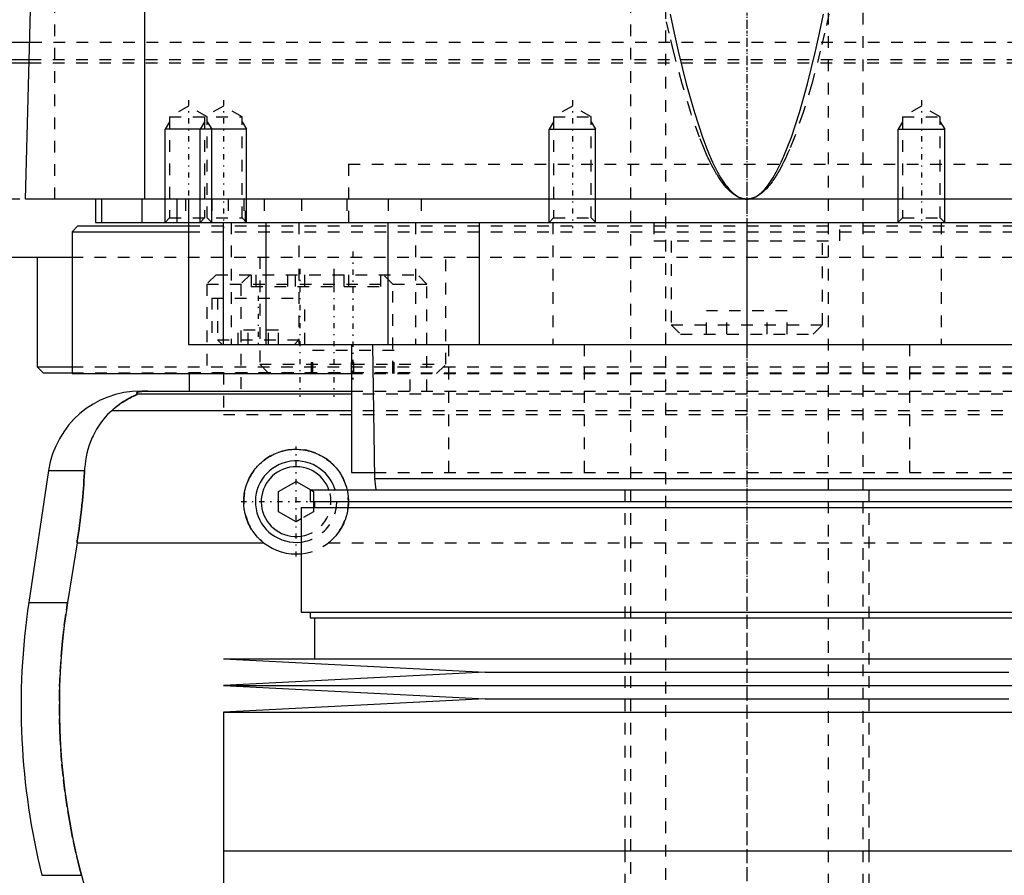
# Model space of a CAD drawing. Extents: x -105 to 105, y -139 to 487.
# Tile 5 of 12: x -63 to 22, y -42 to 32. Entities that reach past the tile are written whole.
import ezdxf

# ---------------------------------------------------------------- set-up
doc = ezdxf.new("R2010")
doc.units = 0
doc.linetypes.add('CENTER', pattern=[1.5, 0.45, -0.5, 0.05, -0.5])
doc.linetypes.add('DASHED', pattern=[2, 1, -1])
for name, color, linetype in [('AM_0', 7, 'CONTINUOUS'), ('AM_10', 7, 'CONTINUOUS'), ('AM_3', 7, 'DASHED'), ('AM_7', 7, 'CENTER')]:
    doc.layers.add(name, color=color, linetype=linetype)

msp = doc.modelspace()

# ---------------------------------------------------------------- linework, layer by layer
at = {"layer": 'AM_0', "color": 7, "linetype": 'CONTINUOUS'}
for p, q in [((-51.744, 16.5), (-51.744, 77.05)), ((-62, 16.5), (-60.5, 73.35)), ((-80, 30), (-61.611, 30)), ((-79.5, 28.2), (-61.661, 28.2)), ((-78.5, 28.5), (-61.652, 28.5)), ((62, 16.5), (-62, 16.5)), ((-56, 16.5), (-56, 14.5)), ((-55.474, 16.5), (-55.474, 14.5)), ((-52, 16.5), (-52, 14.5)), ((-49, 16.5), (-49, 14.5)), ((-48, 16.5), (-48, 4)), ((-56, 14.5), (56, 14.5)), ((-45.003, 14.5), (-45.003, 4)), ((-41.361, 14.5), (-41.361, 4)), ((-30.85, 14.5), (-30.85, 4)), ((-23, 14.5), (-23, 4)), ((-13, 14.5), (-13.005, 14.505)), ((0, 14.5), (0, 4)), ((13.005, 14.505), (13, 14.5)), ((-57.5, 14.2), (-58, 13.7)), ((-58, 13.7), (-58, 1.5)), ((-58, 13.7), (-48.014, 13.7)), ((-57.5, 14.2), (-48.014, 14.2)), ((-79.5, 11.5), (-58.063, 11.5)), ((-61, 11.5), (-61, 2.08)), ((-48, 4), (48, 4)), ((-34, 4), (-34, -7)), ((-32.175, 4), (-32, -7.5)), ((-61, 2.08), (-60.5, 1.58)), ((-61, 2.08), (-58.042, 2.08)), ((-60.5, 1.58), (-58.019, 1.58)), ((-58, 1.5), (-34.039, 1.5)), ((-47.93, 1.5), (-47.93, 0)), ((-52.11, 0), (-34, 0)), ((-34, -0.254), (-52.378, -0.254)), ((-34, -1.693), (-54.6, -1.693)), ((-60.021, -6.813), (-61.724, -18.159)), ((-60.021, -6.813), (-56.932, -6.813)), ((-34, -7), (-32.008, -7)), ((-32, -7.5), (-31.9, -8.5)), ((-32, -7.5), (32, -7.5)), ((-40.25, -8.634), (-38.75, -7.768)), ((-38.75, -7.768), (-37.482, -8.5)), ((-40.25, -10.366), (-40.25, -8.634)), ((-37.525, -8.5), (-37.525, -9.5)), ((-37.525, -8.5), (37.525, -8.5)), ((-38.325, -10), (-38.325, -19)), ((-38.325, -10), (38.325, -10)), ((-37.525, -9.5), (37.525, -9.5)), ((-37.25, -9.5), (-37.25, -10)), ((-37.175, -9.5), (-37.175, -10)), ((-38.75, -11.232), (-40.25, -10.366)), ((-38.325, -10.987), (-38.75, -11.232)), ((-57.58, -13.032), (-58.394, -18.159)), ((-57.58, -13.032), (-41.538, -13.032)), ((-61.724, -18.159), (-58.394, -18.159)), ((-38.325, -19), (38.325, -19)), ((-37.525, -19), (-37.525, -19.5)), ((-37.525, -19.5), (37.525, -19.5)), ((-37.175, -19.5), (-37.175, -23)), ((-45, -23), (-22.5, -24.15)), ((-45, -23), (45, -23)), ((-22.5, -24.15), (-45, -25.3)), ((-22.5, -24.15), (22.5, -24.15)), ((-45, -25.3), (-22.5, -26.45)), ((-45, -25.3), (45, -25.3)), ((-22.5, -26.45), (-45, -27.6)), ((-22.5, -26.45), (22.5, -26.45)), ((-45, -27.6), (-45, -39.5)), ((-45, -27.6), (45, -27.6)), ((-45, -39.5), (45, -39.5)), ((-45, -39.5), (-45, -52.9)), ((-45, -39.5), (0, -39.5)), ((-60.596, -41.616), (-57.2, -41.616)), ((-57.2, -41.616), (-55.781, -46.968))]:
    msp.add_line(p, q, dxfattribs=at)
for points in [[(-6.59, 32.391, 0), (-6.245, 30.764, 0), (-5.9, 29.225, 0), (-5.208, 26.409, 0), (-4.515, 23.945, 0), (-3.822, 21.831, 0), (-3.417, 20.761, 0), (-3.302, 20.477, 0), (-3.186, 20.203, 0), (-3.128, 20.069, 0), (-3.07, 19.938, 0), (-2.955, 19.684, 0), (-2.839, 19.439, 0), (-2.723, 19.204, 0), (-2.607, 18.979, 0), (-2.491, 18.763, 0), (-2.434, 18.659, 0), (-2.376, 18.558, 0), (-2.26, 18.362, 0), (-2.144, 18.176, 0), (-2.086, 18.087, 0), (-2.028, 18, 0), (-1.912, 17.833, 0), (-1.797, 17.677, 0), (-1.739, 17.602, 0), (-1.681, 17.53, 0), (-1.565, 17.393, 0), (-1.449, 17.265, 0), (-1.333, 17.148, 0), (-1.217, 17.04, 0), (-1.101, 16.942, 0), (-1.043, 16.897, 0), (-0.985, 16.854, 0), (-0.869, 16.775, 0), (-0.754, 16.707, 0), (-0.638, 16.648, 0), (-0.57, 16.618, 0), (-0.551, 16.611, 0), (-0.531, 16.603, 0), (-0.522, 16.599, 0), (-0.512, 16.596, 0), (-0.493, 16.588, 0), (-0.473, 16.582, 0), (-0.454, 16.575, 0), (-0.435, 16.569, 0), (-0.415, 16.563, 0), (-0.406, 16.56, 0), (-0.396, 16.557, 0), (-0.377, 16.552, 0), (-0.357, 16.547, 0), (-0.348, 16.544, 0), (-0.338, 16.542, 0), (-0.319, 16.537, 0), (-0.299, 16.533, 0), (-0.29, 16.531, 0), (-0.28, 16.529, 0), (-0.261, 16.525, 0), (-0.242, 16.521, 0), (-0.222, 16.518, 0), (-0.203, 16.515, 0), (-0.184, 16.512, 0), (-0.174, 16.511, 0), (-0.164, 16.51, 0), (-0.145, 16.508, 0), (-0.126, 16.506, 0), (-0.106, 16.504, 0), (-0.087, 16.503, 0), (-0.068, 16.502, 0), (-0.058, 16.501, 0), (-0.048, 16.501, 0), (-0.029, 16.5, 0), (-0.01, 16.5, 0), (0, 16.5, 0)], [(0, 16.5, 0), (0.01, 16.5, 0), (0.029, 16.5, 0), (0.048, 16.501, 0), (0.058, 16.501, 0), (0.068, 16.502, 0), (0.087, 16.503, 0), (0.106, 16.504, 0), (0.126, 16.506, 0), (0.145, 16.508, 0), (0.164, 16.51, 0), (0.174, 16.511, 0), (0.184, 16.512, 0), (0.203, 16.515, 0), (0.222, 16.518, 0), (0.242, 16.521, 0), (0.261, 16.525, 0), (0.28, 16.529, 0), (0.29, 16.531, 0), (0.299, 16.533, 0), (0.319, 16.537, 0), (0.338, 16.542, 0), (0.348, 16.544, 0), (0.357, 16.547, 0), (0.377, 16.552, 0), (0.396, 16.557, 0), (0.406, 16.56, 0), (0.415, 16.563, 0), (0.435, 16.569, 0), (0.454, 16.575, 0), (0.473, 16.582, 0), (0.493, 16.588, 0), (0.512, 16.596, 0), (0.522, 16.599, 0), (0.531, 16.603, 0), (0.551, 16.611, 0), (0.57, 16.618, 0), (0.589, 16.627, 0), (0.609, 16.635, 0), (0.628, 16.644, 0), (0.638, 16.648, 0), (0.647, 16.653, 0), (0.667, 16.662, 0), (0.686, 16.671, 0), (0.754, 16.707, 0), (0.869, 16.775, 0), (0.985, 16.854, 0), (1.043, 16.897, 0), (1.101, 16.942, 0), (1.217, 17.04, 0), (1.333, 17.148, 0), (1.449, 17.265, 0), (1.565, 17.393, 0), (1.681, 17.53, 0), (1.739, 17.602, 0), (1.797, 17.677, 0), (1.912, 17.833, 0), (2.028, 18, 0), (2.086, 18.087, 0), (2.144, 18.176, 0), (2.26, 18.362, 0), (2.376, 18.558, 0), (2.434, 18.659, 0), (2.491, 18.763, 0), (2.607, 18.979, 0), (2.723, 19.204, 0), (2.839, 19.439, 0), (2.955, 19.684, 0), (3.07, 19.938, 0), (3.128, 20.069, 0), (3.186, 20.203, 0), (3.302, 20.477, 0), (3.417, 20.761, 0), (3.822, 21.831, 0), (4.515, 23.945, 0), (5.208, 26.409, 0), (5.9, 29.225, 0), (6.245, 30.764, 0), (6.59, 32.391, 0)], [(-51.492, 0, 0), (-51.497, 0, 0), (-51.506, 0, 0), (-51.516, 0, 0), (-51.521, 0, 0), (-51.525, 0, 0), (-51.535, 0, 0), (-51.544, 0, 0), (-51.553, 0, 0), (-51.562, 0, 0), (-51.57, 0, 0), (-51.574, 0, 0), (-51.579, 0, 0), (-51.587, -0.001, 0), (-51.596, -0.001, 0), (-51.605, -0.001, 0), (-51.614, -0.001, 0), (-51.623, -0.001, 0), (-51.627, -0.001, 0), (-51.631, -0.001, 0), (-51.64, -0.001, 0), (-51.649, -0.002, 0), (-51.653, -0.002, 0), (-51.657, -0.002, 0), (-51.666, -0.002, 0), (-51.674, -0.002, 0), (-51.678, -0.002, 0), (-51.682, -0.002, 0), (-51.689, -0.003, 0), (-51.697, -0.003, 0), (-51.704, -0.003, 0), (-51.712, -0.003, 0), (-51.719, -0.003, 0), (-51.723, -0.004, 0), (-51.726, -0.004, 0), (-51.734, -0.004, 0), (-51.741, -0.004, 0), (-51.748, -0.004, 0), (-51.756, -0.005, 0), (-51.763, -0.005, 0), (-51.766, -0.005, 0), (-51.77, -0.005, 0), (-51.777, -0.006, 0), (-51.784, -0.006, 0), (-51.79, -0.006, 0), (-51.797, -0.007, 0), (-51.803, -0.007, 0), (-51.807, -0.007, 0), (-51.81, -0.007, 0), (-51.816, -0.007, 0), (-51.822, -0.008, 0), (-51.842, -0.009, 0), (-51.874, -0.011, 0), (-51.89, -0.012, 0), (-51.905, -0.013, 0), (-51.934, -0.015, 0), (-51.962, -0.017, 0), (-51.988, -0.019, 0), (-52.012, -0.022, 0), (-52.035, -0.024, 0), (-52.046, -0.025, 0), (-52.057, -0.026, 0), (-52.077, -0.029, 0), (-52.096, -0.031, 0), (-52.105, -0.032, 0), (-52.113, -0.033, 0), (-52.129, -0.036, 0), (-52.145, -0.038, 0), (-52.153, -0.039, 0), (-52.16, -0.04, 0), (-52.175, -0.043, 0), (-52.189, -0.045, 0), (-52.234, -0.053, 0), (-52.298, -0.069, 0), (-52.348, -0.084, 0), (-52.386, -0.099, 0), (-52.413, -0.113, 0), (-52.423, -0.121, 0), (-52.432, -0.128, 0), (-52.445, -0.142, 0), (-52.452, -0.157, 0), (-52.454, -0.171, 0), (-52.451, -0.186, 0), (-52.443, -0.201, 0), (-52.437, -0.209, 0), (-52.43, -0.216, 0), (-52.412, -0.231, 0), (-52.391, -0.247, 0), (-52.378, -0.254, 0)], [(-52.378, -0.254, 0), (-52.377, -0.255, 0), (-52.376, -0.256, 0), (-52.375, -0.258, 0), (-52.375, -0.259, 0), (-52.376, -0.26, 0), (-52.377, -0.263, 0), (-52.379, -0.265, 0), (-52.381, -0.268, 0), (-52.385, -0.271, 0), (-52.389, -0.274, 0), (-52.391, -0.275, 0), (-52.394, -0.277, 0), (-52.4, -0.281, 0), (-52.406, -0.284, 0), (-52.413, -0.288, 0), (-52.421, -0.292, 0), (-52.429, -0.296, 0), (-52.433, -0.299, 0), (-52.438, -0.301, 0), (-52.447, -0.306, 0), (-52.457, -0.31, 0), (-52.462, -0.313, 0), (-52.468, -0.315, 0), (-52.479, -0.321, 0), (-52.49, -0.326, 0), (-52.496, -0.329, 0), (-52.502, -0.331, 0), (-52.514, -0.337, 0), (-52.527, -0.343, 0), (-52.54, -0.349, 0), (-52.553, -0.355, 0), (-52.567, -0.361, 0), (-52.574, -0.364, 0), (-52.581, -0.368, 0), (-52.595, -0.374, 0), (-52.61, -0.381, 0), (-52.663, -0.405, 0), (-52.763, -0.452, 0), (-52.876, -0.506, 0), (-52.999, -0.568, 0), (-53.064, -0.602, 0), (-53.132, -0.638, 0), (-53.273, -0.717, 0), (-53.426, -0.807, 0), (-53.588, -0.908, 0), (-53.758, -1.021, 0), (-53.936, -1.147, 0), (-54.027, -1.214, 0), (-54.12, -1.286, 0), (-54.309, -1.438, 0), (-54.502, -1.605, 0), (-54.6, -1.693, 0)], [(-54.6, -1.693, 0), (-54.718, -1.8, 0), (-54.945, -2.021, 0), (-55.16, -2.253, 0), (-55.263, -2.372, 0), (-55.363, -2.494, 0), (-55.554, -2.744, 0), (-55.733, -3.004, 0), (-55.901, -3.271, 0), (-56.056, -3.547, 0), (-56.199, -3.831, 0), (-56.266, -3.975, 0), (-56.33, -4.121, 0), (-56.448, -4.419, 0), (-56.554, -4.722, 0), (-56.647, -5.031, 0), (-56.727, -5.345, 0), (-56.795, -5.664, 0), (-56.824, -5.825, 0), (-56.85, -5.988, 0), (-56.893, -6.315, 0), (-56.922, -6.646, 0), (-56.932, -6.813, 0)], [(-41.538, -13.032, 0), (-41.601, -12.982, 0), (-41.722, -12.879, 0), (-41.839, -12.772, 0), (-41.895, -12.718, 0), (-41.951, -12.663, 0), (-42.059, -12.55, 0), (-42.164, -12.432, 0), (-42.266, -12.309, 0), (-42.364, -12.181, 0), (-42.458, -12.05, 0), (-42.503, -11.982, 0), (-42.548, -11.914, 0), (-42.633, -11.775, 0), (-42.713, -11.632, 0), (-42.788, -11.486, 0), (-42.858, -11.337, 0), (-42.922, -11.186, 0), (-42.952, -11.109, 0), (-42.981, -11.033, 0), (-43.034, -10.877, 0), (-43.081, -10.721, 0), (-43.103, -10.642, 0), (-43.123, -10.563, 0), (-43.158, -10.405, 0), (-43.188, -10.247, 0), (-43.2, -10.168, 0), (-43.211, -10.089, 0), (-43.229, -9.931, 0), (-43.242, -9.774, 0), (-43.248, -9.619, 0), (-43.25, -9.465, 0), (-43.246, -9.311, 0), (-43.242, -9.234, 0), (-43.237, -9.156, 0), (-43.222, -9, 0), (-43.202, -8.844, 0), (-43.176, -8.688, 0), (-43.145, -8.532, 0), (-43.108, -8.377, 0), (-43.087, -8.3, 0), (-43.065, -8.223, 0), (-43.017, -8.07, 0), (-42.963, -7.919, 0), (-42.904, -7.77, 0), (-42.84, -7.624, 0), (-42.771, -7.48, 0), (-42.734, -7.409, 0), (-42.697, -7.338, 0), (-42.618, -7.2, 0), (-42.534, -7.065, 0), (-42.447, -6.934, 0), (-42.355, -6.807, 0), (-42.259, -6.683, 0), (-42.21, -6.623, 0), (-42.16, -6.564, 0), (-42.058, -6.449, 0), (-41.953, -6.339, 0), (-41.845, -6.233, 0), (-41.732, -6.13, 0), (-41.615, -6.03, 0), (-41.554, -5.981, 0), (-41.493, -5.932, 0), (-41.366, -5.838, 0), (-41.235, -5.748, 0), (-41.168, -5.705, 0), (-41.1, -5.663, 0), (-40.962, -5.581, 0), (-40.82, -5.504, 0), (-40.748, -5.468, 0), (-40.675, -5.432, 0), (-40.527, -5.366, 0), (-40.376, -5.304, 0), (-40.223, -5.248, 0), (-40.068, -5.197, 0), (-39.912, -5.153, 0), (-39.833, -5.132, 0), (-39.754, -5.114, 0), (-39.596, -5.08, 0), (-39.437, -5.053, 0), (-39.278, -5.031, 0), (-39.119, -5.015, 0), (-38.962, -5.005, 0), (-38.883, -5.002, 0), (-38.805, -5, 0), (-38.649, -5.001, 0), (-38.492, -5.007, 0), (-38.334, -5.019, 0), (-38.175, -5.037, 0), (-38.016, -5.06, 0), (-37.937, -5.074, 0), (-37.857, -5.089, 0), (-37.699, -5.124, 0), (-37.542, -5.165, 0), (-37.386, -5.212, 0), (-37.232, -5.264, 0), (-37.079, -5.322, 0), (-37.004, -5.352, 0), (-36.93, -5.385, 0), (-36.782, -5.453, 0), (-36.638, -5.526, 0), (-36.497, -5.605, 0), (-36.36, -5.687, 0), (-36.226, -5.775, 0), (-36.161, -5.82, 0), (-36.096, -5.866, 0), (-35.971, -5.961, 0), (-35.85, -6.059, 0), (-35.791, -6.109, 0), (-35.734, -6.16, 0), (-35.623, -6.264, 0), (-35.516, -6.371, 0), (-35.463, -6.426, 0), (-35.411, -6.483, 0), (-35.31, -6.599, 0), (-35.212, -6.719, 0), (-35.118, -6.844, 0), (-35.027, -6.972, 0), (-34.94, -7.105, 0), (-34.899, -7.172, 0), (-34.858, -7.241, 0), (-34.781, -7.38, 0), (-34.708, -7.522, 0), (-34.64, -7.667, 0), (-34.578, -7.814, 0), (-34.52, -7.964, 0), (-34.494, -8.039, 0), (-34.468, -8.115, 0), (-34.422, -8.268, 0), (-34.381, -8.423, 0), (-34.362, -8.5, 0)], [(-56.932, -6.813, 0), (-56.941, -6.985, 0), (-56.96, -7.331, 0), (-56.981, -7.678, 0), (-56.992, -7.852, 0), (-57.004, -8.026, 0), (-57.03, -8.374, 0), (-57.058, -8.723, 0), (-57.088, -9.071, 0), (-57.12, -9.42, 0), (-57.155, -9.769, 0), (-57.173, -9.943, 0), (-57.191, -10.117, 0), (-57.23, -10.464, 0), (-57.27, -10.81, 0), (-57.313, -11.155, 0), (-57.357, -11.498, 0), (-57.403, -11.84, 0), (-57.427, -12.01, 0), (-57.451, -12.18, 0), (-57.501, -12.52, 0), (-57.553, -12.861, 0), (-57.58, -13.032, 0)], [(-58.394, -18.159, 0), (-58.495, -18.825, 0), (-58.674, -20.156, 0), (-58.821, -21.482, 0), (-58.882, -22.142, 0), (-58.935, -22.799, 0), (-59.018, -24.102, 0), (-59.071, -25.384, 0), (-59.094, -26.642, 0), (-59.089, -27.883, 0), (-59.057, -29.149, 0), (-59.03, -29.791, 0), (-58.995, -30.438, 0), (-58.902, -31.746, 0), (-58.777, -33.067, 0), (-58.62, -34.395, 0), (-58.431, -35.726, 0), (-58.21, -37.055, 0), (-58.088, -37.717, 0), (-57.958, -38.376, 0), (-57.676, -39.685, 0), (-57.366, -40.978, 0), (-57.2, -41.616, 0)]]:
    msp.add_polyline3d(points, dxfattribs=at)
for centre, radius, start, end in [((-52.11, -8), 8, 90, 171.46703), ((-38.75, -9.5), 3.5, 16.60155, 276.97456), ((-38.75, -9.5), 3, 19.47122, 278.1443), ((-38.75, -9.5), 4.5, 231.7104, 275.41935), ((-2.388, -27.062), 60, 171.46703, 194.03784)]:
    msp.add_arc(centre, radius, start, end, dxfattribs=at)
at = {"layer": 'AM_10', "color": 7, "linetype": 'CONTINUOUS'}
for p, q in [((-49.621, 23.156), (-50, 22.5)), ((-46.621, 23.156), (-47, 22.5)), ((-46.379, 23.156), (-46, 22.5)), ((-43.379, 23.156), (-43, 22.5)), ((-16.621, 23.156), (-17, 22.5)), ((-13.379, 23.156), (-13, 22.5)), ((13.379, 23.156), (13, 22.5)), ((16.621, 23.156), (17, 22.5)), ((-50, 14.5), (-50, 22.5)), ((-43, 22.5), (-50, 22.5)), ((-47, 14.5), (-47, 22.5)), ((-46, 14.5), (-46, 22.5)), ((-43, 14.5), (-43, 22.5)), ((-17, 14.5), (-17, 22.5)), ((-17, 22.5), (-13, 22.5)), ((-13, 14.5), (-13, 22.5)), ((13, 14.5), (13, 22.5)), ((13, 22.5), (17, 22.5)), ((17, 14.5), (17, 22.5))]:
    msp.add_line(p, q, dxfattribs=at)
at = {"layer": 'AM_3', "color": 6, "linetype": 'DASHED'}
for p, q in [((-7, 419), (-7, -110.5)), ((7, -110.5), (7, 419)), ((-10, 403.5), (-10, -70.5)), ((10, -70.5), (10, 403.5)), ((-59.5, 16.5), (-59.5, 75.489)), ((-61.611, 30), (61.611, 30)), ((-61.661, 28.2), (61.661, 28.2)), ((-61.652, 28.5), (61.652, 28.5)), ((-48, 24.5), (-49.621, 23.564)), ((-46.379, 23.564), (-48, 24.5)), ((-45, 24.5), (-46.621, 23.564)), ((-43.379, 23.564), (-45, 24.5)), ((-15, 24.5), (-16.621, 23.564)), ((-13.379, 23.564), (-15, 24.5)), ((15, 24.5), (13.379, 23.564)), ((16.621, 23.564), (15, 24.5)), ((-49.621, 23.564), (-49.621, 14.879)), ((-49.621, 23.564), (-43.379, 23.564)), ((-46.621, 23.564), (-46.621, 14.879)), ((-46.379, 14.879), (-46.379, 23.564)), ((-43.379, 14.879), (-43.379, 23.564)), ((-16.621, 23.564), (-16.621, 14.879)), ((-16.621, 23.564), (-13.379, 23.564)), ((-13.379, 14.879), (-13.379, 23.564)), ((13.379, 23.564), (13.379, 14.879)), ((13.379, 23.564), (16.621, 23.564)), ((16.621, 14.879), (16.621, 23.564)), ((-34.25, 19.5), (34.25, 19.5)), ((-34.25, 19.5), (-34.25, 14.2)), ((-34.25, 19.5), (0, 19.5)), ((79.5, 16.5), (-79.5, 16.5)), ((-48.25, 16.5), (-48.25, 14.5)), ((-46, 16.5), (-46, 14.5)), ((-44.587, 16.5), (-44.587, 14.5)), ((-43.236, 16.5), (-43.236, 14.5)), ((-43.087, 14.5), (-43.087, 16.5)), ((-41.5, 16.5), (-41.5, 14.5)), ((-38.286, 16.5), (-38.286, 14.5)), ((-34.381, 16.5), (-34.381, 14.5)), ((-30.84, 16.5), (-30.84, 14.5)), ((-28, 16.5), (-28, 14.5)), ((-49.621, 14.879), (-50, 14.5)), ((-49.621, 14.879), (-43.379, 14.879)), ((-46.621, 14.879), (-47, 14.5)), ((-46, 14.5), (-46.379, 14.879)), ((-44.341, 14.5), (-44.341, 4)), ((-43, 14.5), (-43.379, 14.879)), ((-38.5, 14.5), (-38.5, 4)), ((-28.477, 14.5), (-28.477, 4)), ((-16.621, 14.879), (-17, 14.5)), ((-16.695, 14.5), (-16.695, 4)), ((-16.621, 14.879), (-13.379, 14.879)), ((-13.005, 14.505), (-13.379, 14.879)), ((-8, 14.5), (-8, 12.9)), ((8, 12.9), (8, 14.5)), ((13.379, 14.879), (13.005, 14.505)), ((13.379, 14.879), (16.621, 14.879)), ((17, 14.5), (16.621, 14.879)), ((16.695, 14.5), (16.695, 4)), ((-48.014, 14.2), (48.014, 14.2)), ((-48.014, 13.7), (48.014, 13.7)), ((-8, 12.9), (8, 12.9)), ((-6.5, 12.9), (-6.5, 5.7)), ((6.5, 5.7), (6.5, 12.9)), ((-58.063, 11.5), (58.063, 11.5)), ((-41.878, 11.5), (-41.878, 2.3)), ((-25.878, 2.3), (-25.878, 11.5)), ((-45.63, 10), (-46.43, 9.2)), ((-45.63, 10), (-28.3, 10)), ((-42.7, 10), (-43.5, 9.2)), ((-42.616, 10), (-42.616, 9)), ((-42.213, 10), (-42.213, 9)), ((-39.5, 10), (-39.5, 9)), ((-38.832, 10), (-38.832, 9)), ((-38.027, 10), (-38.027, 9)), ((-35.5, 10), (-35.5, 9)), ((-34.646, 10), (-34.646, 9)), ((-34.244, 10), (-34.244, 9)), ((-31.5, 10), (-31.5, 9)), ((-30.43, 9.2), (-31.23, 10)), ((-27.5, 9.2), (-28.3, 10)), ((-46.43, 9.2), (-46.43, 1.6)), ((-46.43, 9.2), (-27.5, 9.2)), ((-43.5, 9.2), (-43.5, 0)), ((-42.616, 9), (-31.5, 9)), ((-30.43, 1.6), (-30.43, 9.2)), ((-27.5, 0), (-27.5, 9.2)), ((-46, 8), (-46, 4)), ((-46, 8), (-38, 8)), ((-45.5, 8), (-45.5, 4.4)), ((-38, 4), (-38, 8)), ((-3.464, 4.9), (-3.464, 6.9)), ((3.464, 6.9), (-3.464, 6.9)), ((-1.732, 4.9), (-1.732, 6.9)), ((1.732, 4.9), (1.732, 6.9)), ((3.464, 4.9), (3.464, 6.9)), ((-43.732, 4), (-43.732, 5.25)), ((-40.268, 5.25), (-43.732, 5.25)), ((-42.866, 4), (-42.866, 5.25)), ((-41.134, 4), (-41.134, 5.25)), ((-40.268, 4), (-40.268, 5.25)), ((-6.5, 5.7), (-5.7, 4.9)), ((-6.5, 5.7), (6.5, 5.7)), ((5.7, 4.9), (6.5, 5.7)), ((-45.5, 4.4), (-45.1, 4)), ((-45.5, 4.4), (-38.5, 4.4)), ((-38.9, 4), (-38.5, 4.4)), ((-5.7, 4.9), (5.7, 4.9)), ((-37.43, 1.5), (-37.43, 3.5)), ((-30.327, 3.5), (-37.43, 3.5)), ((-37.324, 1.5), (-37.324, 3.5)), ((-33.984, 1.5), (-33.984, 3.5)), ((-33.772, 1.5), (-33.772, 3.5)), ((-30.432, 1.5), (-30.432, 3.5)), ((-30.327, 1.5), (-30.327, 3.5)), ((-25.65, 4), (-25.65, -7)), ((-13.979, 4), (-13.979, -7)), ((13.979, 4), (13.979, -7)), ((-58.042, 2.08), (58.042, 2.08)), ((-41.878, 2.3), (-41.078, 1.5)), ((-41.878, 2.3), (-25.878, 2.3)), ((-26.678, 1.5), (-25.878, 2.3)), ((-58.019, 1.58), (58.019, 1.58)), ((-47.93, 1.6), (-47.93, 1.5)), ((-47.93, 1.6), (-28.93, 1.6)), ((-45, 1.58), (-45, -2)), ((-35.545, 1.5), (-35.545, 1.6)), ((-34.039, 1.5), (34.039, 1.5)), ((-30.911, 1.6), (-30.911, 1.5)), ((-28.93, 0), (-28.93, 1.6)), ((-34, 0), (34, 0)), ((34, -0.254), (-34, -0.254)), ((-45, -2), (45, -2)), ((-45, -2), (45, -2)), ((34, -1.693), (-34, -1.693)), ((-32.008, -7), (32.008, -7)), ((-37.482, -8.5), (-37.25, -8.634)), ((-37.25, -8.634), (-37.25, -9.5)), ((-10.5, -8.5), (-10.5, -39.5)), ((10.5, -39.5), (10.5, -8.5)), ((-37.25, -10), (-37.25, -10.366)), ((-37.25, -10.366), (-38.325, -10.987)), ((-35.962, -13.032), (35.962, -13.032)), ((-10.5, -39.5), (-10.5, -70.5)), ((10.5, -70.5), (10.5, -39.5))]:
    msp.add_line(p, q, dxfattribs=at)
for points in [[(0, 16.5, 0), (-0.01, 16.5, 0), (-0.031, 16.5, 0), (-0.052, 16.501, 0), (-0.062, 16.501, 0), (-0.072, 16.502, 0), (-0.093, 16.503, 0), (-0.114, 16.504, 0), (-0.134, 16.506, 0), (-0.155, 16.508, 0), (-0.176, 16.51, 0), (-0.186, 16.511, 0), (-0.196, 16.512, 0), (-0.217, 16.515, 0), (-0.238, 16.518, 0), (-0.258, 16.521, 0), (-0.279, 16.525, 0), (-0.3, 16.529, 0), (-0.31, 16.531, 0), (-0.32, 16.533, 0), (-0.341, 16.537, 0), (-0.362, 16.542, 0), (-0.372, 16.544, 0), (-0.382, 16.547, 0), (-0.403, 16.552, 0), (-0.424, 16.557, 0), (-0.434, 16.56, 0), (-0.444, 16.563, 0), (-0.465, 16.569, 0), (-0.486, 16.575, 0), (-0.506, 16.582, 0), (-0.527, 16.588, 0), (-0.548, 16.595, 0), (-0.558, 16.599, 0), (-0.568, 16.603, 0), (-0.589, 16.61, 0), (-0.61, 16.618, 0), (-0.682, 16.648, 0), (-0.806, 16.707, 0), (-0.93, 16.775, 0), (-1.054, 16.854, 0), (-1.116, 16.896, 0), (-1.178, 16.942, 0), (-1.302, 17.04, 0), (-1.426, 17.147, 0), (-1.549, 17.265, 0), (-1.673, 17.392, 0), (-1.797, 17.529, 0), (-1.859, 17.601, 0), (-1.921, 17.676, 0), (-2.045, 17.832, 0), (-2.169, 17.999, 0), (-2.231, 18.086, 0), (-2.293, 18.175, 0), (-2.417, 18.361, 0), (-2.541, 18.557, 0), (-2.603, 18.658, 0), (-2.664, 18.762, 0), (-2.788, 18.977, 0), (-2.912, 19.202, 0), (-3.036, 19.437, 0), (-3.16, 19.682, 0), (-3.284, 19.936, 0), (-3.345, 20.067, 0), (-3.407, 20.201, 0), (-3.531, 20.474, 0), (-3.655, 20.758, 0), (-4.088, 21.828, 0), (-4.829, 23.941, 0), (-5.57, 26.404, 0), (-6.311, 29.219, 0), (-6.68, 30.758, 0), (-7.05, 32.384, 0)], [(7.05, 32.384, 0), (6.68, 30.758, 0), (6.311, 29.219, 0), (5.57, 26.404, 0), (4.829, 23.941, 0), (4.088, 21.828, 0), (3.655, 20.758, 0), (3.531, 20.474, 0), (3.407, 20.201, 0), (3.345, 20.067, 0), (3.284, 19.936, 0), (3.16, 19.682, 0), (3.036, 19.437, 0), (2.912, 19.202, 0), (2.788, 18.977, 0), (2.664, 18.762, 0), (2.603, 18.658, 0), (2.541, 18.557, 0), (2.417, 18.361, 0), (2.293, 18.175, 0), (2.231, 18.086, 0), (2.169, 17.999, 0), (2.045, 17.832, 0), (1.921, 17.676, 0), (1.859, 17.601, 0), (1.797, 17.529, 0), (1.673, 17.392, 0), (1.549, 17.265, 0), (1.426, 17.147, 0), (1.302, 17.04, 0), (1.178, 16.942, 0), (1.116, 16.896, 0), (1.054, 16.854, 0), (0.93, 16.775, 0), (0.806, 16.707, 0), (0.682, 16.648, 0), (0.558, 16.599, 0), (0.486, 16.575, 0), (0.465, 16.569, 0), (0.444, 16.563, 0), (0.434, 16.56, 0), (0.424, 16.557, 0), (0.403, 16.552, 0), (0.382, 16.547, 0), (0.372, 16.544, 0), (0.362, 16.542, 0), (0.341, 16.537, 0), (0.32, 16.533, 0), (0.31, 16.531, 0), (0.3, 16.529, 0), (0.279, 16.525, 0), (0.258, 16.521, 0), (0.238, 16.518, 0), (0.217, 16.515, 0), (0.196, 16.512, 0), (0.186, 16.511, 0), (0.176, 16.51, 0), (0.155, 16.508, 0), (0.134, 16.506, 0), (0.114, 16.504, 0), (0.093, 16.503, 0), (0.072, 16.502, 0), (0.062, 16.501, 0), (0.052, 16.501, 0), (0.031, 16.5, 0), (0.01, 16.5, 0), (0, 16.5, 0)], [(-52.378, -0.254, 0), (-52.391, -0.247, 0), (-52.412, -0.231, 0), (-52.43, -0.216, 0), (-52.437, -0.209, 0), (-52.443, -0.201, 0), (-52.451, -0.186, 0), (-52.454, -0.171, 0), (-52.452, -0.157, 0), (-52.445, -0.142, 0), (-52.432, -0.128, 0), (-52.423, -0.121, 0), (-52.413, -0.113, 0), (-52.386, -0.099, 0), (-52.348, -0.084, 0), (-52.298, -0.069, 0), (-52.234, -0.053, 0), (-52.189, -0.045, 0), (-52.175, -0.043, 0), (-52.16, -0.04, 0), (-52.153, -0.039, 0), (-52.145, -0.038, 0), (-52.129, -0.036, 0), (-52.113, -0.033, 0), (-52.105, -0.032, 0), (-52.096, -0.031, 0), (-52.077, -0.029, 0), (-52.057, -0.026, 0), (-52.046, -0.025, 0), (-52.035, -0.024, 0), (-52.012, -0.022, 0), (-51.988, -0.019, 0), (-51.962, -0.017, 0), (-51.934, -0.015, 0), (-51.905, -0.013, 0), (-51.89, -0.012, 0), (-51.874, -0.011, 0), (-51.842, -0.009, 0), (-51.822, -0.008, 0), (-51.816, -0.007, 0), (-51.81, -0.007, 0), (-51.807, -0.007, 0), (-51.803, -0.007, 0), (-51.797, -0.007, 0), (-51.79, -0.006, 0), (-51.784, -0.006, 0), (-51.777, -0.006, 0), (-51.77, -0.005, 0), (-51.766, -0.005, 0), (-51.763, -0.005, 0), (-51.756, -0.005, 0), (-51.748, -0.004, 0), (-51.741, -0.004, 0), (-51.734, -0.004, 0), (-51.726, -0.004, 0), (-51.723, -0.004, 0), (-51.719, -0.003, 0), (-51.712, -0.003, 0), (-51.704, -0.003, 0), (-51.697, -0.003, 0), (-51.689, -0.003, 0), (-51.682, -0.002, 0), (-51.678, -0.002, 0), (-51.674, -0.002, 0), (-51.666, -0.002, 0), (-51.657, -0.002, 0), (-51.653, -0.002, 0), (-51.649, -0.002, 0), (-51.64, -0.001, 0), (-51.631, -0.001, 0), (-51.627, -0.001, 0), (-51.623, -0.001, 0), (-51.614, -0.001, 0), (-51.605, -0.001, 0), (-51.596, -0.001, 0), (-51.587, -0.001, 0), (-51.579, 0, 0), (-51.574, 0, 0), (-51.57, 0, 0), (-51.562, 0, 0), (-51.553, 0, 0), (-51.544, 0, 0), (-51.535, 0, 0), (-51.525, 0, 0), (-51.521, 0, 0), (-51.516, 0, 0), (-51.506, 0, 0), (-51.497, 0, 0), (-51.492, 0, 0)], [(-54.6, -1.693, 0), (-54.508, -1.609, 0), (-54.325, -1.451, 0), (-54.145, -1.305, 0), (-54.057, -1.237, 0), (-53.97, -1.172, 0), (-53.799, -1.049, 0), (-53.635, -0.938, 0), (-53.477, -0.838, 0), (-53.327, -0.748, 0), (-53.184, -0.667, 0), (-53.116, -0.63, 0), (-53.051, -0.595, 0), (-52.927, -0.531, 0), (-52.812, -0.475, 0), (-52.704, -0.424, 0), (-52.644, -0.396, 0), (-52.628, -0.389, 0), (-52.612, -0.382, 0), (-52.604, -0.378, 0), (-52.596, -0.374, 0), (-52.581, -0.367, 0), (-52.566, -0.361, 0), (-52.551, -0.354, 0), (-52.537, -0.347, 0), (-52.523, -0.341, 0), (-52.516, -0.338, 0), (-52.509, -0.335, 0), (-52.496, -0.329, 0), (-52.484, -0.323, 0), (-52.478, -0.32, 0), (-52.472, -0.317, 0), (-52.46, -0.312, 0), (-52.449, -0.307, 0), (-52.444, -0.304, 0), (-52.439, -0.302, 0), (-52.429, -0.297, 0), (-52.421, -0.292, 0), (-52.412, -0.288, 0), (-52.405, -0.284, 0), (-52.398, -0.28, 0), (-52.395, -0.278, 0), (-52.392, -0.276, 0), (-52.387, -0.272, 0), (-52.383, -0.269, 0), (-52.38, -0.266, 0), (-52.377, -0.263, 0), (-52.376, -0.261, 0), (-52.375, -0.26, 0), (-52.375, -0.259, 0), (-52.376, -0.257, 0), (-52.377, -0.255, 0), (-52.378, -0.254, 0)], [(-57.58, -13.032, 0), (-57.553, -12.861, 0), (-57.501, -12.52, 0), (-57.451, -12.18, 0), (-57.427, -12.01, 0), (-57.403, -11.84, 0), (-57.357, -11.498, 0), (-57.313, -11.155, 0), (-57.27, -10.81, 0), (-57.23, -10.464, 0), (-57.191, -10.117, 0), (-57.173, -9.943, 0), (-57.155, -9.769, 0), (-57.12, -9.42, 0), (-57.088, -9.071, 0), (-57.058, -8.723, 0), (-57.03, -8.374, 0), (-57.004, -8.026, 0), (-56.992, -7.852, 0), (-56.981, -7.678, 0), (-56.96, -7.331, 0), (-56.941, -6.985, 0), (-56.932, -6.813, 0)], [(-34.362, -8.5, 0), (-34.356, -8.528, 0), (-34.344, -8.584, 0), (-34.333, -8.639, 0), (-34.328, -8.667, 0), (-34.323, -8.695, 0), (-34.313, -8.751, 0), (-34.304, -8.807, 0), (-34.295, -8.862, 0), (-34.288, -8.918, 0), (-34.281, -8.974, 0), (-34.278, -9.002, 0), (-34.275, -9.03, 0), (-34.269, -9.085, 0), (-34.264, -9.141, 0), (-34.26, -9.197, 0), (-34.257, -9.252, 0), (-34.254, -9.307, 0), (-34.253, -9.335, 0), (-34.252, -9.363, 0), (-34.251, -9.418, 0), (-34.25, -9.472, 0), (-34.25, -9.5, 0)], [(-34.278, -10, 0), (-34.29, -10.096, 0), (-34.32, -10.29, 0), (-34.359, -10.485, 0), (-34.382, -10.581, 0), (-34.407, -10.678, 0), (-34.464, -10.87, 0), (-34.529, -11.06, 0), (-34.603, -11.247, 0), (-34.685, -11.431, 0), (-34.776, -11.611, 0), (-34.824, -11.699, 0), (-34.874, -11.786, 0), (-34.979, -11.956, 0), (-35.092, -12.12, 0), (-35.21, -12.279, 0), (-35.335, -12.43, 0), (-35.464, -12.574, 0), (-35.53, -12.644, 0), (-35.597, -12.711, 0), (-35.738, -12.843, 0), (-35.885, -12.97, 0), (-35.962, -13.032, 0)], [(-34.25, -9.5, 0), (-34.251, -9.582, 0), (-34.257, -9.748, 0), (-34.269, -9.915, 0), (-34.278, -10, 0)], [(-57.2, -41.616, 0), (-57.366, -40.978, 0), (-57.676, -39.685, 0), (-57.958, -38.376, 0), (-58.088, -37.717, 0), (-58.21, -37.055, 0), (-58.431, -35.726, 0), (-58.62, -34.395, 0), (-58.777, -33.067, 0), (-58.902, -31.746, 0), (-58.995, -30.438, 0), (-59.03, -29.791, 0), (-59.057, -29.149, 0), (-59.089, -27.883, 0), (-59.094, -26.642, 0), (-59.071, -25.384, 0), (-59.018, -24.102, 0), (-58.935, -22.799, 0), (-58.882, -22.142, 0), (-58.821, -21.482, 0), (-58.674, -20.156, 0), (-58.495, -18.825, 0), (-58.394, -18.159, 0)]]:
    msp.add_polyline3d(points, dxfattribs=at)
for radius, start, end in [(4.5, 275.41935, 231.7104), (3, 278.1443, 19.47122), (3.5, 276.97456, 16.60155)]:
    msp.add_arc((-38.75, -9.5), radius, start, end, dxfattribs=at)
at = {"layer": 'AM_7', "color": 4, "linetype": 'CENTER'}
for p, q in [((0, 487.475), (0, -138.975)), ((0, 352.425), (0, -16.925)), ((0, 242.7), (0, -37.19)), ((-48, 25), (-48, 14)), ((-45, 25), (-45, 14)), ((-15, 25), (-15, 14)), ((15, 25), (15, 14)), ((0, 20.475), (0, -81.35)), ((-33.878, 12), (-33.878, 1)), ((-38.43, 10.5), (-38.43, -0.5)), ((-35.5, 10.5), (-35.5, -0.5)), ((-42, 8.2), (-42, 3.8)), ((-38.75, -14.225), (-38.75, -4.775)), ((0, -5.4), (0, -73.6)), ((0, -6.95), (0, -41.05)), ((-43.475, -9.5), (-34.025, -9.5))]:
    msp.add_line(p, q, dxfattribs=at)

doc.saveas('drawing.dxf')
